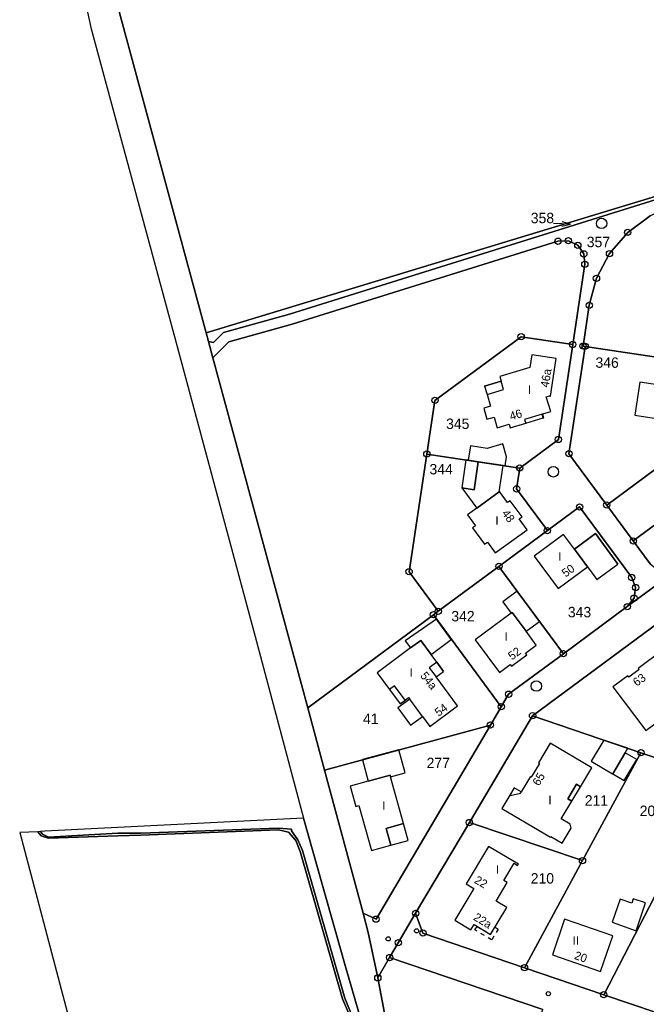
# Model space of a CAD drawing. Extents: x 2409680 to 2410243, y 5786246 to 5787235.
# Tile 3 of 7: x 2409680 to 2409830, y 5786788 to 5787024. Entities that reach past the tile are written whole.
import ezdxf

# ---------------------------------------------------------------- set-up
doc = ezdxf.new("R2010")
doc.units = 0
doc.linetypes.add('DASHED_70', pattern=[2, 1, -1])
for name, color, linetype in [('K100-FLST_GRENZEN', 40, 'Continuous'), ('K105-FLST_NUMMERN', 40, 'Continuous'), ('K125-GEB_LINIEN', 40, 'Continuous'), ('K126-TOP_LINIEN', 40, 'Continuous'), ('K130-GEB_TEXTE', 40, 'Continuous'), ('K140-EINGER_GEBFL', 40, 'Continuous'), ('K145-VERM_PKTE', 7, 'Continuous')]:
    doc.layers.add(name, color=color, linetype=linetype)
doc.styles.add('SIMPLEX', font='CONTINUOUS')

# ---------------------------------------------------------------- blocks, each defined once
blk = doc.blocks.new('233')
at = {"layer": 'K105-FLST_NUMMERN', "color": 250}
for points in [[(2, 0.5, 0), (0, 0, 0), (2, -0.5, 0)], [(0, 0, 0), (4, 0, 0)]]:
    blk.add_polyline3d(points, dxfattribs=at)
blk = doc.blocks.new('128')
at = {"color": 11, "linetype": 'Continuous'}
blk.add_circle((0, 0), 0.5, dxfattribs=at)
blk = doc.blocks.new('122')
at = {"color": 250, "linetype": 'Continuous'}
blk.add_circle((0, 0), 1.25, dxfattribs=at)
blk = doc.blocks.new('GRENZSTEIN')
at = {"color": 250, "linetype": 'Continuous'}
blk.add_circle((0, 0), 0.75, dxfattribs=at)

msp = doc.modelspace()

# ---------------------------------------------------------------- linework, layer by layer
at = {"layer": 'K100-FLST_GRENZEN', "color": 250}
for points in [[(2409702.503, 5787030.808, 0), (2409724.599, 5786949.096, 0), (2409879.86, 5786996.258, 0), (2409882.018, 5787002.328, 0), (2409874.792, 5787060.81, 0), (2409869.011, 5787066.611, 0), (2409862.912, 5787068.425, 0), (2409837.082, 5787103.581, 0), (2409815.623, 5787141.599, 0), (2409813.336, 5787141.982, 0), (2409819.934, 5787152.584, 0), (2409802.652, 5787179.747, 0), (2409781.871, 5787167.123, 0), (2409764.417, 5787154.041, 0), (2409753.278, 5787144.548, 0), (2409756.298, 5787141.988, 0), (2409736.248, 5787122.404, 0), (2409717.792, 5787101.152, 0), (2409706.518, 5787085.019, 0), (2409703.366, 5787077.885, 0), (2409702.902, 5787071.254, 0), (2409695.355, 5787065.848, 0), (2409702.503, 5787030.808, 0)], [(2409725.162, 5786947.016, 0), (2409726.377, 5786946.769, 0), (2409728.747, 5786949.122, 0), (2409744.513, 5786953.524, 0), (2409862.186, 5786990.308, 0), (2409879.432, 5786995.054, 0), (2409879.86, 5786996.258, 0), (2409724.599, 5786949.096, 0), (2409725.162, 5786947.016, 0)], [(2409815.32, 5786945.828, 0), (2409835.052, 5786942.855, 0), (2409853.954, 5786956.805, 0), (2409872.053, 5786970.161, 0), (2409890.152, 5786983.518, 0), (2409882.851, 5786993.411, 0), (2409862.891, 5786987.91, 0), (2409837.006, 5786979.816, 0), (2409830.882, 5786977.119, 0), (2409825.508, 5786973.132, 0), (2409821.152, 5786968.05, 0), (2409818.03, 5786962.131, 0), (2409816.3, 5786955.666, 0), (2409814.826, 5786945.903, 0), (2409815.32, 5786945.828, 0)], [(2409726.224, 5786943.092, 0), (2409748.907, 5786859.331, 0), (2409779.006, 5786881.583, 0), (2409780.153, 5786882.43, 0), (2409773.185, 5786891.877, 0), (2409777.435, 5786920.065, 0), (2409779.373, 5786932.916, 0), (2409799.999, 5786948.138, 0), (2409812.354, 5786946.276, 0), (2409815.254, 5786965.488, 0), (2409814.996, 5786967.977, 0), (2409813.565, 5786970.029, 0), (2409811.319, 5786971.13, 0), (2409808.82, 5786971.005, 0), (2409745.222, 5786951.127, 0), (2409730.046, 5786946.89, 0), (2409726.224, 5786943.092, 0)], [(2409777.435, 5786920.065, 0), (2409799.673, 5786916.714, 0), (2409808.925, 5786923.541, 0), (2409812.354, 5786946.276, 0), (2409799.999, 5786948.138, 0), (2409779.373, 5786932.916, 0), (2409777.435, 5786920.065, 0)], [(2409811.443, 5786920.128, 0), (2409820.497, 5786907.857, 0), (2409845.835, 5786926.555, 0), (2409846.639, 5786927.149, 0), (2409835.052, 5786942.855, 0), (2409815.32, 5786945.828, 0), (2409811.443, 5786920.128, 0)], [(2409826.846, 5786899.251, 0), (2409852.185, 5786917.95, 0), (2409845.835, 5786926.555, 0), (2409820.497, 5786907.857, 0), (2409826.846, 5786899.251, 0)], [(2409773.185, 5786891.877, 0), (2409780.153, 5786882.43, 0), (2409794.689, 5786893.161, 0), (2409806.295, 5786901.725, 0), (2409798.92, 5786911.719, 0), (2409799.673, 5786916.714, 0), (2409777.435, 5786920.065, 0), (2409773.185, 5786891.877, 0)], [(2409830.881, 5786893.782, 0), (2409832.91, 5786892.168, 0), (2409835.466, 5786891.785, 0), (2409837.872, 5786892.728, 0), (2409859.189, 5786908.457, 0), (2409852.185, 5786917.95, 0), (2409826.846, 5786899.251, 0), (2409830.881, 5786893.782, 0)], [(2409794.689, 5786893.161, 0), (2409810.118, 5786872.25, 0), (2409825.403, 5786883.527, 0), (2409827.019, 5786885.561, 0), (2409827.401, 5786888.12, 0), (2409826.458, 5786890.518, 0), (2409813.995, 5786907.408, 0), (2409806.295, 5786901.725, 0), (2409794.689, 5786893.161, 0)], [(2409779.006, 5786881.583, 0), (2409795.238, 5786859.581, 0), (2409797.001, 5786862.569, 0), (2409810.118, 5786872.25, 0), (2409794.689, 5786893.161, 0), (2409780.153, 5786882.43, 0), (2409779.006, 5786881.583, 0)], [(2409752.947, 5786844.414, 0), (2409792.645, 5786855.189, 0), (2409795.238, 5786859.581, 0), (2409779.006, 5786881.583, 0), (2409748.907, 5786859.331, 0), (2409752.947, 5786844.414, 0)], [(2409828.675, 5786848.573, 0), (2409837.213, 5786845.662, 0), (2409852.982, 5786857.287, 0), (2409835.192, 5786881.388, 0), (2409802.732, 5786857.417, 0), (2409828.675, 5786848.573, 0)], [(2409787.6, 5786831.85, 0), (2409814.686, 5786822.727, 0), (2409828.675, 5786848.573, 0), (2409802.732, 5786857.417, 0), (2409787.6, 5786831.85, 0)], [(2409762.158, 5786810.161, 0), (2409765.264, 5786808.718, 0), (2409792.645, 5786855.189, 0), (2409752.947, 5786844.414, 0), (2409762.158, 5786810.161, 0)], [(2409800.803, 5786797.108, 0), (2409819.757, 5786790.639, 0), (2409846.609, 5786842.456, 0), (2409837.213, 5786845.662, 0), (2409828.675, 5786848.573, 0), (2409814.686, 5786822.727, 0), (2409800.803, 5786797.108, 0)], [(2409838.668, 5786784.184, 0), (2409864.599, 5786836.317, 0), (2409861.428, 5786837.399, 0), (2409846.609, 5786842.456, 0), (2409819.757, 5786790.639, 0), (2409838.668, 5786784.184, 0)], [(2409685.452, 5786829.066, 0), (2409686.868, 5786828.342, 0), (2409703.475, 5786829.308, 0), (2409708.978, 5786829.321, 0), (2409741.933, 5786830.506, 0), (2409744.993, 5786830.27, 0), (2409744.997, 5786829.843, 0), (2409746.514, 5786827.711, 0), (2409747.647, 5786825.143, 0), (2409757.804, 5786789.8, 0), (2409759.642, 5786785.313, 0), (2409766.134, 5786753.051, 0), (2409776.455, 5786698.717, 0), (2409777.171, 5786697.414, 0), (2409778.558, 5786698.174, 0), (2409763.95, 5786776.715, 0), (2409757.9, 5786797.604, 0), (2409747.92, 5786832.927, 0), (2409686, 5786829.75, 0), (2409684.946, 5786829.695, 0), (2409685.452, 5786829.066, 0)], [(2409776.485, 5786805.407, 0), (2409800.803, 5786797.108, 0), (2409814.686, 5786822.727, 0), (2409787.6, 5786831.85, 0), (2409774.74, 5786810.123, 0), (2409776.485, 5786805.407, 0)], [(2409679.968, 5786829.44, 0), (2409718.358, 5786683.98, 0), (2409773.135, 5786695.204, 0), (2409776.222, 5786696.895, 0), (2409775.939, 5786698.186, 0), (2409765.442, 5786752.943, 0), (2409759.116, 5786785.179, 0), (2409757.225, 5786789.631, 0), (2409747.105, 5786824.951, 0), (2409746.043, 5786827.521, 0), (2409744.346, 5786829.561, 0), (2409741.897, 5786830.086, 0), (2409708.979, 5786828.865, 0), (2409703.473, 5786828.675, 0), (2409686.848, 5786828.073, 0), (2409685.087, 5786828.686, 0), (2409684.283, 5786829.661, 0), (2409679.968, 5786829.44, 0)], [(2409765.696, 5786794.675, 0), (2409772.947, 5786756.166, 0), (2409792.228, 5786749.603, 0), (2409805.192, 5786787.103, 0), (2409768.513, 5786799.532, 0), (2409765.696, 5786794.675, 0)]]:
    msp.add_polyline3d(points, close=True, dxfattribs=at)
for points in [[(2409689.346, 5787057.474, 0), (2409697.026, 5787022.126, 0), (2409717.678, 5786945.84, 0), (2409736.671, 5786875.198, 0), (2409747.92, 5786832.927, 0), (2409757.9, 5786797.604, 0), (2409763.95, 5786776.715, 0), (2409778.558, 5786698.174, 0), (2409785.578, 5786689.164, 0), (2409784.034, 5786697.324, 0), (2409781.456, 5786711.002, 0), (2409778.237, 5786728.07, 0), (2409772.947, 5786756.166, 0), (2409765.696, 5786794.675, 0), (2409763.402, 5786805.559, 0), (2409762.158, 5786810.161, 0), (2409752.947, 5786844.414, 0), (2409748.907, 5786859.331, 0), (2409726.224, 5786943.092, 0), (2409725.162, 5786947.016, 0), (2409724.599, 5786949.096, 0), (2409702.503, 5787030.808, 0)], [(2409862.186, 5786990.308, 0), (2409744.513, 5786953.524, 0), (2409728.747, 5786949.122, 0), (2409726.377, 5786946.769, 0), (2409725.162, 5786947.016, 0), (2409726.224, 5786943.092, 0), (2409726.224, 5786943.092, 0), (2409730.046, 5786946.89, 0), (2409745.222, 5786951.127, 0), (2409808.82, 5786971.005, 0), (2409811.319, 5786971.13, 0), (2409813.565, 5786970.029, 0), (2409814.996, 5786967.977, 0), (2409815.254, 5786965.488, 0), (2409812.354, 5786946.276, 0), (2409808.925, 5786923.541, 0), (2409799.673, 5786916.714, 0), (2409798.92, 5786911.719, 0), (2409806.295, 5786901.725, 0), (2409813.995, 5786907.408, 0), (2409826.458, 5786890.518, 0), (2409827.401, 5786888.12, 0), (2409827.019, 5786885.561, 0), (2409825.403, 5786883.527, 0), (2409837.872, 5786892.728, 0)], [(2409830.881, 5786893.782, 0), (2409826.846, 5786899.251, 0), (2409820.497, 5786907.857, 0), (2409811.443, 5786920.128, 0), (2409815.32, 5786945.828, 0), (2409814.826, 5786945.903, 0), (2409816.3, 5786955.666, 0), (2409818.03, 5786962.131, 0), (2409821.152, 5786968.05, 0), (2409825.508, 5786973.132, 0), (2409830.882, 5786977.119, 0)], [(2409837.872, 5786892.728, 0), (2409825.403, 5786883.527, 0), (2409810.118, 5786872.25, 0), (2409797.001, 5786862.569, 0), (2409795.238, 5786859.581, 0), (2409792.645, 5786855.189, 0), (2409765.264, 5786808.718, 0), (2409762.158, 5786810.161, 0), (2409763.402, 5786805.559, 0), (2409763.402, 5786805.559, 0), (2409765.696, 5786794.675, 0), (2409768.513, 5786799.532, 0), (2409770.579, 5786803.092, 0), (2409774.74, 5786810.123, 0), (2409787.6, 5786831.85, 0), (2409802.732, 5786857.417, 0), (2409835.192, 5786881.388, 0)], [(2409759.642, 5786785.313, 0), (2409757.804, 5786789.8, 0), (2409747.647, 5786825.143, 0), (2409746.514, 5786827.711, 0), (2409744.997, 5786829.843, 0), (2409744.993, 5786830.27, 0), (2409741.933, 5786830.506, 0), (2409708.978, 5786829.321, 0), (2409703.475, 5786829.308, 0), (2409686.868, 5786828.342, 0), (2409685.452, 5786829.066, 0), (2409684.946, 5786829.695, 0), (2409684.283, 5786829.661, 0), (2409684.283, 5786829.661, 0), (2409685.087, 5786828.686, 0), (2409686.848, 5786828.073, 0), (2409703.473, 5786828.675, 0), (2409708.979, 5786828.865, 0), (2409741.897, 5786830.086, 0), (2409744.346, 5786829.561, 0), (2409746.043, 5786827.521, 0), (2409747.105, 5786824.951, 0), (2409757.225, 5786789.631, 0), (2409759.116, 5786785.179, 0)], [(2409838.668, 5786784.184, 0), (2409819.757, 5786790.639, 0), (2409800.803, 5786797.108, 0), (2409776.485, 5786805.407, 0), (2409774.74, 5786810.123, 0), (2409770.579, 5786803.092, 0), (2409768.513, 5786799.532, 0), (2409768.513, 5786799.532, 0), (2409805.192, 5786787.103, 0)]]:
    msp.add_polyline3d(points, dxfattribs=at)
at = {"layer": 'K125-GEB_LINIEN', "color": 250}
for points in [[(2409801.096, 5786927.441, 0), (2409805.288, 5786928.712, 0), (2409805.46, 5786928.764, 0), (2409805.202, 5786929.665, 0), (2409807.071, 5786930.219, 0), (2409805.987, 5786933.718, 0), (2409806.844, 5786933.973, 0), (2409806.832, 5786933.917, 0), (2409807.016, 5786933.887, 0), (2409808.359, 5786942.924, 0), (2409802.569, 5786943.793, 0), (2409802.11, 5786940.796, 0), (2409794.865, 5786938.582, 0), (2409795.196, 5786937.494, 0), (2409791.223, 5786936.315, 0), (2409791.834, 5786934.33, 0), (2409792.694, 5786931.534, 0), (2409791.044, 5786931.038, 0), (2409791.824, 5786928.431, 0), (2409793.508, 5786928.924, 0), (2409794.255, 5786926.353, 0), (2409797.102, 5786927.204, 0), (2409797.381, 5786926.314, 0), (2409801.096, 5786927.441, 0)], [(2409791.223, 5786936.315, 0), (2409795.196, 5786937.494, 0)], [(2409791.223, 5786936.315, 0), (2409791.834, 5786934.33, 0)], [(2409827.223, 5786929.337, 0), (2409831.858, 5786928.654, 0), (2409835.426, 5786923.823, 0), (2409841.848, 5786928.584, 0), (2409836.317, 5786936.082, 0), (2409828.41, 5786937.276, 0), (2409827.223, 5786929.337, 0)], [(2409801.096, 5786927.441, 0), (2409805.288, 5786928.712, 0)], [(2409787.343, 5786918.572, 0), (2409789.745, 5786918.21, 0), (2409795.695, 5786917.313, 0), (2409796.209, 5786917.236, 0), (2409796.534, 5786919.414, 0), (2409795.608, 5786922.502, 0), (2409791.906, 5786921.386, 0), (2409787.851, 5786921.986, 0), (2409787.343, 5786918.572, 0)], [(2409785.813, 5786911.986, 0), (2409788.754, 5786911.529, 0), (2409789.745, 5786918.21, 0), (2409787.343, 5786918.572, 0), (2409786.785, 5786918.656, 0), (2409785.813, 5786911.986, 0)], [(2409785.813, 5786911.986, 0), (2409789.378, 5786907.105, 0), (2409794.765, 5786911.049, 0), (2409795.695, 5786917.313, 0), (2409789.745, 5786918.21, 0), (2409788.754, 5786911.529, 0), (2409785.813, 5786911.986, 0)], [(2409794.765, 5786911.049, 0), (2409795.695, 5786917.313, 0)], [(2409785.813, 5786911.986, 0), (2409789.378, 5786907.105, 0)], [(2409794.765, 5786911.049, 0), (2409789.378, 5786907.105, 0), (2409787.176, 5786905.493, 0), (2409789.074, 5786902.875, 0), (2409788.37, 5786902.366, 0), (2409791.198, 5786898.486, 0), (2409791.909, 5786898.996, 0), (2409793.805, 5786896.372, 0), (2409801.46, 5786901.899, 0), (2409799.534, 5786904.526, 0), (2409800.211, 5786905, 0), (2409797.371, 5786908.896, 0), (2409796.701, 5786908.434, 0), (2409794.789, 5786911.067, 0), (2409794.765, 5786911.049, 0)], [(2409815.873, 5786893.043, 0), (2409812.745, 5786897.301, 0), (2409810.163, 5786900.816, 0), (2409803.097, 5786895.638, 0), (2409808.829, 5786887.874, 0), (2409815.873, 5786893.043, 0)], [(2409815.873, 5786893.043, 0), (2409818.095, 5786890.023, 0), (2409823.163, 5786893.724, 0), (2409817.802, 5786901.024, 0), (2409812.745, 5786897.301, 0), (2409815.873, 5786893.043, 0)], [(2409812.745, 5786897.301, 0), (2409817.802, 5786901.024, 0), (2409823.163, 5786893.724, 0)], [(2409815.873, 5786893.043, 0), (2409818.095, 5786890.023, 0)], [(2409818.095, 5786890.023, 0), (2409823.163, 5786893.724, 0)], [(2409797.625, 5786881.952, 0), (2409797.867, 5786882.13, 0), (2409801.178, 5786877.626, 0), (2409804.407, 5786880.004, 0), (2409799.06, 5786887.254, 0), (2409795.582, 5786884.715, 0), (2409797.625, 5786881.952, 0)], [(2409801.178, 5786877.626, 0), (2409797.867, 5786882.13, 0), (2409797.625, 5786881.952, 0), (2409789.016, 5786875.613, 0), (2409794.788, 5786867.779, 0), (2409797.352, 5786869.664, 0), (2409797.659, 5786869.256, 0), (2409801.362, 5786872.005, 0), (2409801.071, 5786872.398, 0), (2409803.635, 5786874.283, 0), (2409801.178, 5786877.626, 0)], [(2409773.53, 5786873.634, 0), (2409776.004, 5786875.461, 0), (2409778.465, 5786872.099, 0), (2409783.288, 5786875.687, 0), (2409779.71, 5786880.516, 0), (2409772.273, 5786875.314, 0), (2409773.53, 5786873.634, 0)], [(2409779.641, 5786866.689, 0), (2409781.445, 5786868.027, 0), (2409779.831, 5786870.233, 0), (2409778.465, 5786872.099, 0), (2409776.004, 5786875.461, 0), (2409773.53, 5786873.634, 0), (2409765.528, 5786867.724, 0), (2409768.498, 5786863.725, 0), (2409771.051, 5786860.287, 0), (2409772.2, 5786861.172, 0), (2409773.024, 5786861.806, 0), (2409773.323, 5786861.402, 0), (2409770.494, 5786859.324, 0), (2409773.546, 5786855.184, 0), (2409776.37, 5786857.26, 0), (2409778.134, 5786854.856, 0), (2409784.758, 5786859.75, 0), (2409779.641, 5786866.689, 0)], [(2409835.73, 5786858.79, 0), (2409833.599, 5786861.675, 0), (2409839.057, 5786865.706, 0), (2409833.862, 5786872.613, 0), (2409833.645, 5786872.918, 0), (2409828.006, 5786868.761, 0), (2409828.217, 5786868.463, 0), (2409825.79, 5786866.679, 0), (2409825.557, 5786866.96, 0), (2409821.988, 5786864.333, 0), (2409829.818, 5786853.9, 0), (2409835.977, 5786858.457, 0), (2409835.73, 5786858.79, 0)], [(2409779.831, 5786870.233, 0), (2409781.445, 5786868.027, 0)], [(2409779.641, 5786866.689, 0), (2409781.445, 5786868.027, 0)], [(2409768.498, 5786863.725, 0), (2409771.051, 5786860.287, 0)], [(2409771.051, 5786860.287, 0), (2409772.2, 5786861.172, 0)], [(2409800.032, 5786839.187, 0), (2409798.33, 5786840.163, 0), (2409797.286, 5786838.405, 0), (2409795.41, 5786835.243, 0), (2409806.994, 5786828.374, 0), (2409807.097, 5786828.546, 0), (2409809.852, 5786826.9, 0), (2409811.976, 5786830.466, 0), (2409811.711, 5786831.44, 0), (2409809.596, 5786832.727, 0), (2409812.126, 5786836.959, 0), (2409811.14, 5786837.55, 0), (2409813.213, 5786841.018, 0), (2409814.199, 5786840.428, 0), (2409816.899, 5786844.944, 0), (2409806.979, 5786850.848, 0), (2409804.153, 5786846.103, 0), (2409804.358, 5786845.981, 0), (2409802.421, 5786842.728, 0), (2409802.215, 5786842.851, 0), (2409800.032, 5786839.187, 0)], [(2409821.917, 5786843.519, 0), (2409824.921, 5786848.531, 0), (2409825.578, 5786849.628, 0), (2409819.786, 5786851.6, 0), (2409816.772, 5786846.553, 0), (2409821.9, 5786843.491, 0), (2409821.917, 5786843.519, 0)], [(2409762.042, 5786846.857, 0), (2409763.415, 5786841.739, 0), (2409768.617, 5786843.187, 0), (2409768.721, 5786842.811, 0), (2409772.223, 5786843.768, 0), (2409770.749, 5786849.265, 0), (2409762.029, 5786846.905, 0), (2409762.042, 5786846.857, 0)], [(2409821.917, 5786843.519, 0), (2409824.651, 5786841.881, 0), (2409827.658, 5786846.963, 0), (2409824.921, 5786848.531, 0), (2409821.917, 5786843.519, 0)], [(2409768.721, 5786842.811, 0), (2409768.617, 5786843.187, 0), (2409763.415, 5786841.739, 0), (2409759.113, 5786840.542, 0), (2409760.417, 5786835.707, 0), (2409761.161, 5786835.908, 0), (2409764.145, 5786825.118, 0), (2409768.837, 5786826.426, 0), (2409767.696, 5786830.461, 0), (2409771.836, 5786831.619, 0), (2409768.721, 5786842.811, 0)], [(2409787.978, 5786806.129, 0), (2409788.743, 5786807.417, 0), (2409792.706, 5786805.045, 0), (2409796.604, 5786811.505, 0), (2409794.032, 5786813.04, 0), (2409796.678, 5786817.459, 0), (2409795.82, 5786817.974, 0), (2409798.3, 5786822.117, 0), (2409799.158, 5786821.602, 0), (2409799.343, 5786821.911, 0), (2409792.216, 5786826.123, 0), (2409786.871, 5786817.181, 0), (2409788.703, 5786816.083, 0), (2409784.09, 5786808.444, 0), (2409787.978, 5786806.129, 0)], [(2409821.802, 5786807.972, 0), (2409827.556, 5786805.965, 0), (2409829.782, 5786812.597, 0), (2409826.849, 5786813.624, 0), (2409826.478, 5786812.568, 0), (2409823.693, 5786813.54, 0), (2409821.802, 5786807.972, 0)], [(2409807.481, 5786800.144, 0), (2409819.027, 5786796.175, 0), (2409821.931, 5786804.764, 0), (2409810.416, 5786808.74, 0), (2409807.481, 5786800.144, 0)]]:
    msp.add_polyline3d(points, dxfattribs=at)
for points in [[(2409791.223, 5786936.315, 0), (2409791.834, 5786934.33, 0), (2409795.797, 5786935.52, 0), (2409795.196, 5786937.494, 0), (2409791.223, 5786936.315, 0)], [(2409801.096, 5786927.441, 0), (2409805.288, 5786928.712, 0), (2409805.019, 5786929.6, 0), (2409800.824, 5786928.339, 0), (2409801.096, 5786927.441, 0)], [(2409779.641, 5786866.689, 0), (2409781.445, 5786868.027, 0), (2409779.831, 5786870.233, 0), (2409778.023, 5786868.884, 0), (2409779.641, 5786866.689, 0)], [(2409768.498, 5786863.725, 0), (2409771.051, 5786860.287, 0), (2409772.2, 5786861.172, 0), (2409769.692, 5786864.612, 0), (2409768.498, 5786863.725, 0)], [(2409773.323, 5786861.402, 0), (2409770.494, 5786859.324, 0), (2409773.546, 5786855.184, 0), (2409776.37, 5786857.26, 0), (2409773.323, 5786861.402, 0)], [(2409798.33, 5786840.163, 0), (2409797.286, 5786838.405, 0), (2409797.387, 5786838.332, 0), (2409799.815, 5786838.889, 0), (2409799.881, 5786838.989, 0), (2409799.909, 5786838.981, 0), (2409800.032, 5786839.187, 0), (2409798.33, 5786840.163, 0)]]:
    msp.add_polyline3d(points, close=True, dxfattribs=at)
at = {"layer": 'K126-TOP_LINIEN', "color": 250}
for points in [[(2409811.14, 5786837.55, 0), (2409812.126, 5786836.959, 0), (2409814.199, 5786840.428, 0), (2409813.213, 5786841.018, 0), (2409811.14, 5786837.55, 0)], [(2409767.696, 5786830.461, 0), (2409768.837, 5786826.426, 0), (2409772.962, 5786827.574, 0), (2409771.836, 5786831.619, 0), (2409767.696, 5786830.461, 0)]]:
    msp.add_polyline3d(points, close=True, dxfattribs=at)
at = {"layer": 'K140-EINGER_GEBFL', "color": 250, "linetype": 'DASHED_70'}
msp.add_polyline3d([(2409793.771, 5786806.81, 0), (2409794.508, 5786806.365, 0), (2409792.939, 5786803.765, 0), (2409788.946, 5786806.174, 0), (2409789.44, 5786807, 0), (2409792.706, 5786805.045, 0), (2409793.771, 5786806.81, 0)], dxfattribs=at)

# ---------------------------------------------------------------- block references
at = {"layer": 'K100-FLST_GRENZEN', "color": 250}
for p in [(2409825.508, 5786973.132), (2409808.82, 5786971.005), (2409811.319, 5786971.13), (2409813.565, 5786970.029), (2409814.996, 5786967.977), (2409821.152, 5786968.05), (2409815.254, 5786965.488), (2409818.03, 5786962.131), (2409816.3, 5786955.666), (2409799.999, 5786948.138), (2409812.354, 5786946.276), (2409814.826, 5786945.903), (2409815.32, 5786945.828), (2409779.373, 5786932.916), (2409808.925, 5786923.541), (2409777.435, 5786920.065), (2409811.443, 5786920.128), (2409799.673, 5786916.714), (2409798.92, 5786911.719), (2409813.995, 5786907.408), (2409820.497, 5786907.857), (2409806.295, 5786901.725), (2409826.846, 5786899.251), (2409794.689, 5786893.161), (2409773.185, 5786891.877), (2409826.458, 5786890.518), (2409827.401, 5786888.12), (2409827.019, 5786885.561), (2409825.403, 5786883.527), (2409779.006, 5786881.583), (2409780.153, 5786882.43), (2409810.118, 5786872.25), (2409797.001, 5786862.569), (2409795.238, 5786859.581), (2409802.732, 5786857.417), (2409792.645, 5786855.189), (2409828.675, 5786848.573), (2409787.6, 5786831.85), (2409814.686, 5786822.727), (2409774.74, 5786810.123), (2409765.264, 5786808.718), (2409776.485, 5786805.407), (2409770.579, 5786803.092), (2409768.513, 5786799.532), (2409800.803, 5786797.108), (2409765.696, 5786794.675), (2409819.757, 5786790.639)]:
    msp.add_blockref('GRENZSTEIN', p, dxfattribs=at)
at = {"layer": 'K105-FLST_NUMMERN', "color": 250, "xscale": 1.017, "yscale": 1.017, "rotation": 178.0940000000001}
msp.add_blockref('233', (2409811.828, 5786975.087), dxfattribs=at)
at = {"layer": 'K145-VERM_PKTE', "color": 250}
for name, p in [('122', (2409819.257, 5786975.269)), ('122', (2409807.711, 5786915.812)), ('122', (2409803.642, 5786864.527)), ('128', (2409774.962, 5786805.928)), ('128', (2409768.185, 5786803.997)), ('128', (2409806.494, 5786790.869))]:
    msp.add_blockref(name, p, dxfattribs=at)

# ---------------------------------------------------------------- texts
at = {"layer": 'K105-FLST_NUMMERN', "color": 250, "linetype": 'Continuous', "style": 'SIMPLEX'}
for s, p in [('358', (2409802.315, 5786975.32)), ('357', (2409815.713, 5786969.579)), ('346', (2409817.799, 5786940.704)), ('345', (2409782.036, 5786926.059)), ('344', (2409778.058, 5786915.184)), ('342', (2409783.292, 5786879.994)), ('343', (2409811.188, 5786880.978)), ('41', (2409762.145, 5786855.437)), ('277', (2409777.372, 5786844.866)), ('211', (2409815.233, 5786835.895)), ('209', (2409828.383, 5786833.399)), ('210', (2409802.297, 5786817.229))]:
    msp.add_text(s, height=2.5, dxfattribs=at).set_placement(p)
at = {"layer": 'K130-GEB_TEXTE', "color": 250, "linetype": 'Continuous', "style": 'SIMPLEX'}
for s, rotation, p in [('46a', 80.969, (2409806.583, 5786935.904)), ('46', 16.869, (2409797.569, 5786928.083)), ('48', 305.972, (2409795.258, 5786905.857)), ('50', 36.274, (2409810.642, 5786890.464)), ('52', 36.598, (2409797.801, 5786870.622)), ('54a', 308.887, (2409775.735, 5786866.937)), ('63', 36.304, (2409827.673, 5786864.34)), ('54', 36.436, (2409780.232, 5786857.127)), ('65', 59.323, (2409804.284, 5786840.463)), ('22', 329.876, (2409788.605, 5786817.512)), ('22a', 329.174, (2409788.392, 5786808.656)), ('20', 340.87, (2409812.558, 5786799.242))]:
    msp.add_text(s, height=2, rotation=rotation, dxfattribs=at).set_placement(p)
for s, p in [('I', (2409801.661, 5786934.47)), ('I', (2409793.854, 5786903.163)), ('I', (2409808.888, 5786894.54)), ('I', (2409796.045, 5786875.395)), ('I', (2409773.272, 5786866.796)), ('I', (2409766.741, 5786834.892)), ('I', (2409806.535, 5786836.247)), ('I', (2409793.945, 5786819.592)), ('II', (2409812.347, 5786802.643))]:
    msp.add_text(s, height=2, dxfattribs=at).set_placement(p)

doc.saveas('drawing.dxf')
